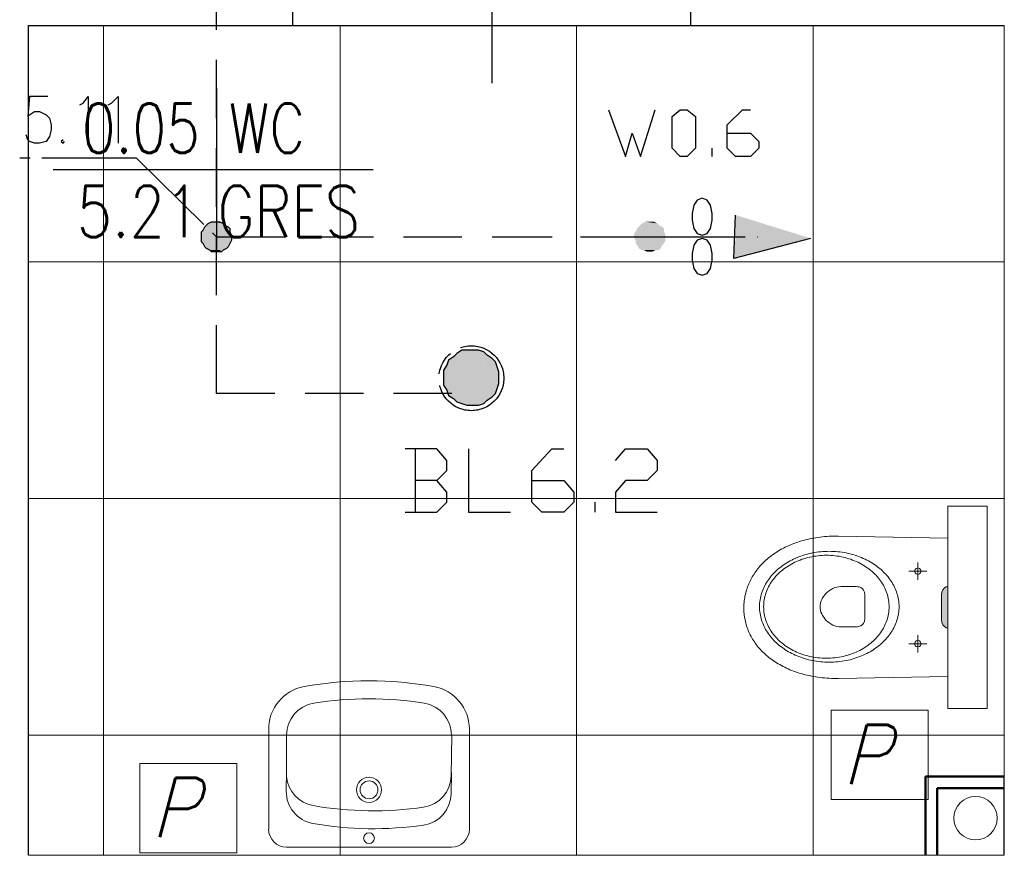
# Model space of a CAD drawing. Header units: millimetres. Extents: x 282377 to 1404227, y -783705 to 1038705.
# Tile 209 of 243: x 386705 to 386955, y 7634 to 7846. Entities that reach past the tile are written whole.
import ezdxf
from ezdxf.enums import TextEntityAlignment as Align

# ---------------------------------------------------------------- set-up
doc = ezdxf.new("R2010")
doc.units = ezdxf.units.MM
doc.linetypes.add('ACAD_ISO08W100', pattern=[36, 24, -3, 6, -3])
doc.layers.add('!!ELEKTRYKA', color=7, linetype='Continuous')
doc.styles.add('POCHYL', font='ROMANS.shx', dxfattribs={"width": 0.9, "oblique": 15, "height": 2.4})
doc.styles.add('ROMANS', font='romans', dxfattribs={"width": 0.7})

# ---------------------------------------------------------------- blocks, each defined once
blk = doc.blocks.new('dr1h901')
at = {"color": 7}
blk.add_line((-0.5, 0), (-0.5, 1), dxfattribs=at)
blk.add_line((0, 0.3622), (0, -0.2655))
blk.add_arc((-0.5, 0), 1, 0, 90, dxfattribs=at)
blk = doc.blocks.new('bikmet')
blk.add_line((0, 1.65), (0, -1.65))
at = {"style": 'ROMANS', "width": 0.8}
blk.add_attdef('NRPOM', text='', height=1, dxfattribs=at).set_placement((-0.333, 0.333), align=Align.RIGHT)
blk.add_attdef('NWAPOM', (0.25, 0.333), '', height=1, dxfattribs=at)
blk.add_attdef('RAREA', text='', height=1.042, dxfattribs=at).set_placement((-0.333, -0.333), align=Align.TOP_RIGHT)
blk.add_attdef('PODLOGA', text='', height=1.042, dxfattribs=at).set_placement((0.25, -0.333), align=Align.TOP_LEFT)

msp = doc.modelspace()

# ---------------------------------------------------------------- hatches: boundary and pattern name
at = {"layer": '!!ELEKTRYKA', "lineweight": 18}
h = msp.add_hatch(color=252, dxfattribs=at)
h.dxf.hatch_style = 1
h.paths.add_polyline_path([(386938.73, 7693.47), (386938.84, 7692.7), (386939.12, 7692.08), (386939.52, 7691.62), (386939.95, 7691.33), (386940.37, 7691.23), (386940.37, 7701.82), (386939.95, 7701.72), (386939.52, 7701.44), (386939.12, 7700.98), (386938.84, 7700.36), (386938.73, 7699.58)])

# ---------------------------------------------------------------- linework, layer by layer
at = {"layer": '!!ELEKTRYKA', "color": 252}
for p, q in [((386774.2, 7844.12), (386774.2, 7862.62)), ((386875.2, 7844.12), (386875.2, 7862.62)), ((386707.2, 7844.12), (386774.2, 7844.12)), ((386707.2, 7633.62), (386707.2, 7844.12)), ((386774.2, 7844.12), (386875.2, 7844.12)), ((386875.2, 7844.12), (386954.7, 7844.12)), ((386954.7, 7633.62), (386954.7, 7653.62))]:
    msp.add_line(p, q, dxfattribs=at)
at = {"layer": '!!ELEKTRYKA', "color": 252, "lineweight": 15, "ltscale": 15}
for p, q in [((386726.2, 7633.62), (386726.2, 7844.12)), ((386786.2, 7633.62), (386786.2, 7844.12)), ((386846.2, 7633.62), (386846.2, 7844.12)), ((386906.2, 7633.62), (386906.2, 7844.12)), ((386707.2, 7784.12), (386954.7, 7784.12)), ((386707.2, 7724.12), (386954.7, 7724.12)), ((386707.2, 7664.12), (386954.7, 7664.12))]:
    msp.add_line(p, q, dxfattribs=at)
at = {"layer": '!!ELEKTRYKA', "color": 252, "lineweight": 20}
for p in [(386954.7, 7844.12), (386707.2, 7633.62)]:
    msp.add_line(p, (386954.7, 7633.62), dxfattribs=at)
at = {"layer": '!!ELEKTRYKA', "color": 7}
msp.add_line((386713.44, 7807.6), (386794.58, 7807.6), dxfattribs=at)
at = {"layer": '!!ELEKTRYKA', "color": 252, "lineweight": 18}
for p, q in [((386940.37, 7722.19), (386940.37, 7670.87)), ((386940.37, 7722.19), (386950.37, 7722.19)), ((386950.37, 7722.19), (386950.37, 7670.87)), ((386940.37, 7670.87), (386950.37, 7670.87)), ((386768.1, 7665.66), (386768.1, 7640.23)), ((386819, 7665.66), (386819, 7640.23)), ((386772.64, 7664.12), (386772.64, 7654.78)), ((386814.4, 7653.78), (386814.56, 7664.12)), ((386814.46, 7660.12), (386814.46, 7657.49)), ((386814.45, 7657.51), (386814.46, 7657.51)), ((386814.45, 7657.49), (386814.46, 7657.49)), ((386814.46, 7659.31), (386814.48, 7659.31)), ((386814.46, 7658.23), (386814.51, 7658.23)), ((386772.57, 7649.89), (386772.65, 7655.23)), ((386772.61, 7652.96), (386772.7, 7652.96)), ((386814.34, 7652.96), (386814.43, 7652.96)), ((386814.37, 7649.25), (386814.46, 7654.59)), ((386814.41, 7654.78), (386814.46, 7654.78)), ((386772.64, 7635.69), (386814.46, 7635.69))]:
    msp.add_line(p, q, dxfattribs=at)
at = {"layer": '!!ELEKTRYKA', "color": 252, "lineweight": 13}
for p, q in [((386900.88, 7712.53), (386900.43, 7712.34)), ((386901.35, 7712.71), (386900.88, 7712.53)), ((386901.82, 7712.88), (386901.35, 7712.71)), ((386902.29, 7713.04), (386901.82, 7712.88)), ((386902.78, 7713.2), (386902.29, 7713.04)), ((386903.27, 7713.35), (386902.78, 7713.2)), ((386903.77, 7713.49), (386903.27, 7713.35)), ((386904.27, 7713.62), (386903.77, 7713.49)), ((386904.78, 7713.75), (386904.27, 7713.62)), ((386905.3, 7713.87), (386904.78, 7713.75)), ((386905.83, 7713.98), (386905.3, 7713.87)), ((386906.36, 7714.08), (386905.83, 7713.98)), ((386906.9, 7714.17), (386906.36, 7714.08)), ((386907.45, 7714.25), (386906.9, 7714.17)), ((386908, 7714.33), (386907.45, 7714.25)), ((386908.56, 7714.39), (386908, 7714.33)), ((386909.13, 7714.45), (386908.56, 7714.39)), ((386909.7, 7714.5), (386909.13, 7714.45)), ((386910.28, 7714.54), (386909.7, 7714.5)), ((386910.87, 7714.56), (386910.28, 7714.54)), ((386911.46, 7714.59), (386910.87, 7714.56)), ((386912.06, 7714.6), (386911.46, 7714.59)), ((386912.66, 7714.6), (386912.06, 7714.6)), ((386940.37, 7714.05), (386912.66, 7714.6)), ((386896.31, 7710.1), (386895.94, 7709.84)), ((386896.69, 7710.36), (386896.31, 7710.1)), ((386897.07, 7710.6), (386896.69, 7710.36)), ((386897.46, 7710.84), (386897.07, 7710.6)), ((386897.86, 7711.08), (386897.46, 7710.84)), ((386898.27, 7711.31), (386897.86, 7711.08)), ((386898.69, 7711.53), (386898.27, 7711.31)), ((386899.11, 7711.74), (386898.69, 7711.53)), ((386899.54, 7711.95), (386899.11, 7711.74)), ((386899.98, 7712.15), (386899.54, 7711.95)), ((386900.43, 7712.34), (386899.98, 7712.15)), ((386904.03, 7709.81), (386904.52, 7709.95)), ((386904.52, 7709.95), (386905.02, 7710.08)), ((386905.02, 7710.08), (386905.53, 7710.2)), ((386905.53, 7710.2), (386906.04, 7710.31)), ((386906.04, 7710.31), (386906.55, 7710.4)), ((386906.55, 7710.4), (386907.07, 7710.48)), ((386907.07, 7710.48), (386907.6, 7710.56)), ((386907.6, 7710.56), (386908.13, 7710.61)), ((386908.13, 7710.61), (386908.67, 7710.66)), ((386908.67, 7710.66), (386909.21, 7710.69)), ((386909.21, 7710.69), (386909.76, 7710.71)), ((386909.76, 7710.71), (386910.31, 7710.72)), ((386910.31, 7710.72), (386910.31, 7710.73)), ((386910.31, 7710.72), (386910.86, 7710.71)), ((386910.86, 7710.71), (386911.4, 7710.69)), ((386911.4, 7710.69), (386911.94, 7710.66)), ((386911.94, 7710.66), (386912.48, 7710.61)), ((386912.48, 7710.61), (386913.01, 7710.56)), ((386913.01, 7710.56), (386913.54, 7710.48)), ((386913.54, 7710.48), (386914.06, 7710.4)), ((386914.06, 7710.4), (386914.57, 7710.31)), ((386914.57, 7710.31), (386915.08, 7710.2)), ((386915.08, 7710.2), (386915.59, 7710.08)), ((386915.59, 7710.08), (386916.09, 7709.95)), ((386916.09, 7709.95), (386916.58, 7709.81)), ((386893.3, 7707.56), (386893.01, 7707.25)), ((386893.6, 7707.86), (386893.3, 7707.56)), ((386893.91, 7708.16), (386893.6, 7707.86)), ((386894.23, 7708.46), (386893.91, 7708.16)), ((386894.55, 7708.75), (386894.23, 7708.46)), ((386894.89, 7709.03), (386894.55, 7708.75)), ((386895.23, 7709.31), (386894.89, 7709.03)), ((386895.58, 7709.58), (386895.23, 7709.31)), ((386895.94, 7709.84), (386895.58, 7709.58)), ((386898.74, 7707.29), (386899.14, 7707.55)), ((386899.14, 7707.55), (386899.54, 7707.8)), ((386899.54, 7707.8), (386899.95, 7708.05)), ((386899.95, 7708.05), (386900.37, 7708.28)), ((386900.26, 7707.24), (386900.68, 7707.48)), ((386900.37, 7708.28), (386900.8, 7708.51)), ((386900.68, 7707.48), (386901.11, 7707.71)), ((386900.8, 7708.51), (386901.24, 7708.73)), ((386901.11, 7707.71), (386901.55, 7707.93)), ((386901.24, 7708.73), (386901.69, 7708.93)), ((386901.55, 7707.93), (386901.99, 7708.14)), ((386901.69, 7708.93), (386902.14, 7709.13)), ((386901.99, 7708.14), (386902.45, 7708.33)), ((386902.14, 7709.13), (386902.6, 7709.31)), ((386902.45, 7708.33), (386902.91, 7708.51)), ((386902.6, 7709.31), (386903.07, 7709.49)), ((386902.91, 7708.51), (386903.38, 7708.69)), ((386903.07, 7709.49), (386903.55, 7709.65)), ((386903.38, 7708.69), (386903.86, 7708.85)), ((386903.55, 7709.65), (386904.03, 7709.81)), ((386903.86, 7708.85), (386904.35, 7708.99)), ((386904.35, 7708.99), (386904.84, 7709.13)), ((386904.84, 7709.13), (386905.35, 7709.25)), ((386905.35, 7709.25), (386905.85, 7709.36)), ((386905.85, 7709.36), (386906.37, 7709.45)), ((386906.37, 7709.45), (386906.89, 7709.53)), ((386906.89, 7709.53), (386907.41, 7709.6)), ((386907.41, 7709.6), (386907.94, 7709.65)), ((386907.94, 7709.65), (386908.48, 7709.69)), ((386908.48, 7709.69), (386909.02, 7709.71)), ((386909.02, 7709.71), (386909.57, 7709.72)), ((386909.57, 7709.72), (386909.57, 7709.72)), ((386909.57, 7709.72), (386910.11, 7709.71)), ((386910.11, 7709.71), (386910.65, 7709.69)), ((386910.65, 7709.69), (386911.19, 7709.65)), ((386911.19, 7709.65), (386911.72, 7709.6)), ((386911.72, 7709.6), (386912.25, 7709.53)), ((386912.25, 7709.53), (386912.77, 7709.45)), ((386912.77, 7709.45), (386913.28, 7709.36)), ((386913.28, 7709.36), (386913.79, 7709.25)), ((386913.79, 7709.25), (386914.29, 7709.13)), ((386914.29, 7709.13), (386914.79, 7708.99)), ((386914.79, 7708.99), (386915.27, 7708.85)), ((386915.27, 7708.85), (386915.75, 7708.69)), ((386915.75, 7708.69), (386916.22, 7708.51)), ((386916.22, 7708.51), (386916.69, 7708.33)), ((386916.58, 7709.81), (386917.06, 7709.65)), ((386916.69, 7708.33), (386917.14, 7708.14)), ((386917.06, 7709.65), (386917.54, 7709.49)), ((386917.14, 7708.14), (386917.59, 7707.93)), ((386917.54, 7709.49), (386918.01, 7709.31)), ((386917.59, 7707.93), (386918.03, 7707.71)), ((386918.01, 7709.31), (386918.47, 7709.13)), ((386918.03, 7707.71), (386918.46, 7707.48)), ((386918.46, 7707.48), (386918.87, 7707.24)), ((386918.47, 7709.13), (386918.93, 7708.93)), ((386918.93, 7708.93), (386919.37, 7708.73)), ((386919.37, 7708.73), (386919.81, 7708.51)), ((386919.81, 7708.51), (386920.24, 7708.28)), ((386920.24, 7708.28), (386920.66, 7708.05)), ((386920.66, 7708.05), (386921.07, 7707.8)), ((386921.07, 7707.8), (386921.48, 7707.55)), ((386921.48, 7707.55), (386921.87, 7707.29)), ((386932.75, 7703.5), (386932.75, 7707.87)), ((386891.21, 7704.95), (386890.99, 7704.6)), ((386891.44, 7705.29), (386891.21, 7704.95)), ((386891.68, 7705.63), (386891.44, 7705.29)), ((386891.93, 7705.96), (386891.68, 7705.63)), ((386892.18, 7706.29), (386891.93, 7705.96)), ((386892.45, 7706.62), (386892.18, 7706.29)), ((386892.72, 7706.94), (386892.45, 7706.62)), ((386893.01, 7707.25), (386892.72, 7706.94)), ((386895.97, 7704.89), (386896.28, 7705.21)), ((386896.28, 7705.21), (386896.6, 7705.53)), ((386896.6, 7705.53), (386896.93, 7705.85)), ((386896.93, 7705.85), (386897.27, 7706.15)), ((386896.98, 7704.63), (386897.29, 7704.96)), ((386897.27, 7706.15), (386897.62, 7706.45)), ((386897.29, 7704.96), (386897.62, 7705.27)), ((386897.62, 7706.45), (386897.99, 7706.74)), ((386897.62, 7705.27), (386897.97, 7705.58)), ((386897.97, 7705.58), (386898.32, 7705.88)), ((386897.99, 7706.74), (386898.36, 7707.02)), ((386898.32, 7705.88), (386898.69, 7706.17)), ((386898.36, 7707.02), (386898.74, 7707.29)), ((386898.69, 7706.17), (386899.07, 7706.46)), ((386899.07, 7706.46), (386899.45, 7706.73)), ((386899.45, 7706.73), (386899.85, 7706.99)), ((386899.85, 7706.99), (386900.26, 7707.24)), ((386918.87, 7707.24), (386919.28, 7706.99)), ((386919.28, 7706.99), (386919.68, 7706.73)), ((386919.68, 7706.73), (386920.07, 7706.46)), ((386920.07, 7706.46), (386920.45, 7706.17)), ((386920.45, 7706.17), (386920.81, 7705.88)), ((386920.81, 7705.88), (386921.17, 7705.58)), ((386921.17, 7705.58), (386921.51, 7705.27)), ((386921.51, 7705.27), (386921.84, 7704.96)), ((386921.84, 7704.96), (386922.16, 7704.63)), ((386921.87, 7707.29), (386922.25, 7707.02)), ((386922.25, 7707.02), (386922.62, 7706.74)), ((386922.62, 7706.74), (386922.99, 7706.45)), ((386922.99, 7706.45), (386923.34, 7706.15)), ((386923.34, 7706.15), (386923.68, 7705.85)), ((386923.68, 7705.85), (386924.01, 7705.53)), ((386924.01, 7705.53), (386924.33, 7705.21)), ((386924.33, 7705.21), (386924.64, 7704.89)), ((386930.5, 7705.69), (386935.01, 7705.69)), ((386932.05, 7706.1), (386931.93, 7705.69)), ((386931.93, 7705.69), (386932.05, 7705.27)), ((386932.34, 7706.39), (386932.05, 7706.1)), ((386932.05, 7705.27), (386932.34, 7704.98)), ((386932.75, 7706.5), (386932.34, 7706.39)), ((386932.34, 7704.98), (386932.75, 7704.87)), ((386933.17, 7706.39), (386932.75, 7706.5)), ((386932.75, 7704.87), (386933.17, 7704.98)), ((386933.46, 7706.1), (386933.17, 7706.39)), ((386933.17, 7704.98), (386933.46, 7705.27)), ((386933.57, 7705.69), (386933.46, 7706.1)), ((386933.46, 7705.27), (386933.57, 7705.69)), ((386889.87, 7702.44), (386889.72, 7702.06)), ((386890.04, 7702.81), (386889.87, 7702.44)), ((386890.21, 7703.17), (386890.04, 7702.81)), ((386890.39, 7703.54), (386890.21, 7703.17)), ((386890.58, 7703.9), (386890.39, 7703.54)), ((386890.78, 7704.25), (386890.58, 7703.9)), ((386890.99, 7704.6), (386890.78, 7704.25)), ((386894.16, 7702.41), (386894.38, 7702.78)), ((386894.38, 7702.78), (386894.61, 7703.15)), ((386894.61, 7703.15), (386894.86, 7703.51)), ((386894.86, 7703.51), (386895.12, 7703.86)), ((386895.12, 7703.86), (386895.39, 7704.21)), ((386895.12, 7702.12), (386895.34, 7702.5)), ((386895.34, 7702.5), (386895.58, 7702.87)), ((386895.39, 7704.21), (386895.68, 7704.55)), ((386895.58, 7702.87), (386895.83, 7703.24)), ((386895.68, 7704.55), (386895.97, 7704.89)), ((386895.83, 7703.24), (386896.1, 7703.6)), ((386896.1, 7703.6), (386896.38, 7703.95)), ((386896.38, 7703.95), (386896.67, 7704.29)), ((386896.67, 7704.29), (386896.98, 7704.63)), ((386922.16, 7704.63), (386922.47, 7704.29)), ((386922.47, 7704.29), (386922.76, 7703.95)), ((386922.76, 7703.95), (386923.04, 7703.6)), ((386923.04, 7703.6), (386923.31, 7703.24)), ((386923.31, 7703.24), (386923.56, 7702.87)), ((386923.56, 7702.87), (386923.8, 7702.5)), ((386923.8, 7702.5), (386924.02, 7702.12)), ((386924.64, 7704.89), (386924.94, 7704.55)), ((386924.94, 7704.55), (386925.22, 7704.21)), ((386925.22, 7704.21), (386925.49, 7703.86)), ((386925.49, 7703.86), (386925.75, 7703.51)), ((386925.75, 7703.51), (386926, 7703.15)), ((386926, 7703.15), (386926.23, 7702.78)), ((386926.23, 7702.78), (386926.45, 7702.41)), ((386889.1, 7700.15), (386889.01, 7699.75)), ((386889.2, 7700.54), (386889.1, 7700.15)), ((386889.32, 7700.92), (386889.2, 7700.54)), ((386889.44, 7701.31), (386889.32, 7700.92)), ((386889.58, 7701.69), (386889.44, 7701.31)), ((386889.72, 7702.06), (386889.58, 7701.69)), ((386893.01, 7699.64), (386893.13, 7700.05)), ((386893.13, 7700.05), (386893.27, 7700.46)), ((386893.27, 7700.46), (386893.42, 7700.86)), ((386893.42, 7700.86), (386893.58, 7701.25)), ((386893.58, 7701.25), (386893.76, 7701.64)), ((386893.76, 7701.64), (386893.95, 7702.03)), ((386893.95, 7702.03), (386894.16, 7702.41)), ((386894.09, 7699.7), (386894.22, 7700.12)), ((386894.22, 7700.12), (386894.37, 7700.53)), ((386894.37, 7700.53), (386894.53, 7700.94)), ((386894.53, 7700.94), (386894.71, 7701.34)), ((386894.71, 7701.34), (386894.91, 7701.73)), ((386894.91, 7701.73), (386895.12, 7702.12)), ((386909.2, 7699.72), (386909.54, 7700.1)), ((386909.54, 7700.1), (386909.92, 7700.45)), ((386909.92, 7700.45), (386910.33, 7700.78)), ((386910.33, 7700.78), (386910.77, 7701.06)), ((386910.77, 7701.06), (386911.23, 7701.3)), ((386911.23, 7701.3), (386911.71, 7701.5)), ((386911.71, 7701.5), (386912.21, 7701.64)), ((386912.21, 7701.64), (386912.73, 7701.73)), ((386912.73, 7701.73), (386913.26, 7701.76)), ((386913.26, 7701.76), (386917.1, 7701.76)), ((386917.1, 7701.76), (386917.45, 7701.75)), ((386917.45, 7701.75), (386917.85, 7701.68)), ((386917.85, 7701.68), (386918.27, 7701.53)), ((386918.27, 7701.53), (386918.66, 7701.27)), ((386918.66, 7701.27), (386918.99, 7700.89)), ((386918.99, 7700.89), (386919.21, 7700.36)), ((386919.21, 7700.36), (386919.3, 7699.65)), ((386924.02, 7702.12), (386924.23, 7701.73)), ((386924.23, 7701.73), (386924.42, 7701.34)), ((386924.42, 7701.34), (386924.6, 7700.94)), ((386924.6, 7700.94), (386924.77, 7700.53)), ((386924.77, 7700.53), (386924.91, 7700.12)), ((386924.91, 7700.12), (386925.04, 7699.7)), ((386926.45, 7702.41), (386926.66, 7702.03)), ((386926.66, 7702.03), (386926.85, 7701.64)), ((386926.85, 7701.64), (386927.03, 7701.25)), ((386927.03, 7701.25), (386927.19, 7700.86)), ((386927.19, 7700.86), (386927.34, 7700.46)), ((386927.34, 7700.46), (386927.48, 7700.05)), ((386927.48, 7700.05), (386927.6, 7699.64)), ((386938.73, 7699.58), (386938.84, 7700.36)), ((386938.84, 7700.36), (386939.12, 7700.98)), ((386939.12, 7700.98), (386939.52, 7701.44)), ((386939.52, 7701.44), (386939.95, 7701.72)), ((386939.95, 7701.72), (386940.37, 7701.82)), ((386888.69, 7697.75), (386888.66, 7697.34)), ((386888.73, 7698.16), (386888.69, 7697.75)), ((386888.79, 7698.56), (386888.73, 7698.16)), ((386888.85, 7698.96), (386888.79, 7698.56)), ((386888.92, 7699.36), (386888.85, 7698.96)), ((386889.01, 7699.75), (386888.92, 7699.36)), ((386892.62, 7697.09), (386892.64, 7697.53)), ((386892.64, 7697.53), (386892.69, 7697.96)), ((386892.69, 7697.96), (386892.74, 7698.38)), ((386892.74, 7698.38), (386892.82, 7698.81)), ((386892.82, 7698.81), (386892.91, 7699.23)), ((386892.91, 7699.23), (386893.01, 7699.64)), ((386893.66, 7697.1), (386893.69, 7697.55)), ((386893.69, 7697.55), (386893.73, 7697.99)), ((386893.73, 7697.99), (386893.8, 7698.42)), ((386893.8, 7698.42), (386893.88, 7698.86)), ((386893.88, 7698.86), (386893.98, 7699.28)), ((386893.98, 7699.28), (386894.09, 7699.7)), ((386907.98, 7697.1), (386908.07, 7697.56)), ((386908.07, 7697.56), (386908.2, 7698.01)), ((386908.2, 7698.01), (386908.39, 7698.46)), ((386908.39, 7698.46), (386908.61, 7698.89)), ((386908.61, 7698.89), (386908.88, 7699.32)), ((386908.88, 7699.32), (386909.2, 7699.72)), ((386919.3, 7699.65), (386919.3, 7699.66)), ((386919.3, 7699.65), (386919.3, 7696.42)), ((386925.04, 7699.7), (386925.16, 7699.28)), ((386925.16, 7699.28), (386925.26, 7698.86)), ((386925.26, 7698.86), (386925.34, 7698.42)), ((386925.34, 7698.42), (386925.4, 7697.99)), ((386925.4, 7697.99), (386925.45, 7697.55)), ((386925.45, 7697.55), (386925.47, 7697.1)), ((386927.6, 7699.64), (386927.7, 7699.23)), ((386927.7, 7699.23), (386927.79, 7698.81)), ((386927.79, 7698.81), (386927.87, 7698.38)), ((386927.87, 7698.38), (386927.92, 7697.96)), ((386927.92, 7697.96), (386927.97, 7697.53)), ((386927.97, 7697.53), (386927.99, 7697.09)), ((386938.73, 7699.58), (386938.73, 7693.47)), ((386888.64, 7696.93), (386888.63, 7696.52)), ((386888.63, 7696.52), (386888.63, 7696.11)), ((386888.63, 7696.11), (386888.64, 7695.7)), ((386888.66, 7697.34), (386888.64, 7696.93)), ((386888.64, 7695.7), (386888.66, 7695.29)), ((386888.66, 7695.29), (386888.69, 7694.89)), ((386892.61, 7696.66), (386892.62, 7697.09)), ((386892.62, 7696.22), (386892.61, 7696.66)), ((386892.61, 7696.66), (386892.61, 7696.66)), ((386892.64, 7695.79), (386892.62, 7696.22)), ((386892.69, 7695.36), (386892.64, 7695.79)), ((386892.74, 7694.93), (386892.69, 7695.36)), ((386893.65, 7696.66), (386893.66, 7697.1)), ((386893.66, 7696.21), (386893.65, 7696.66)), ((386893.65, 7696.66), (386893.65, 7696.66)), ((386893.69, 7695.76), (386893.66, 7696.21)), ((386893.73, 7695.32), (386893.69, 7695.76)), ((386893.8, 7694.89), (386893.73, 7695.32)), ((386907.96, 7696.65), (386907.98, 7697.1)), ((386907.98, 7696.2), (386907.96, 7696.65)), ((386908.07, 7695.75), (386907.98, 7696.2)), ((386908.2, 7695.3), (386908.07, 7695.75)), ((386908.38, 7694.85), (386908.2, 7695.3)), ((386919.3, 7696.42), (386919.3, 7693.67)), ((386925.4, 7695.32), (386925.34, 7694.89)), ((386925.45, 7695.76), (386925.4, 7695.32)), ((386925.47, 7696.21), (386925.45, 7695.76)), ((386925.47, 7697.1), (386925.48, 7696.66)), ((386925.48, 7696.66), (386925.47, 7696.21)), ((386925.48, 7696.66), (386925.48, 7696.66)), ((386927.92, 7695.36), (386927.87, 7694.93)), ((386927.97, 7695.79), (386927.92, 7695.36)), ((386927.99, 7696.22), (386927.97, 7695.79)), ((386927.99, 7697.09), (386928, 7696.66)), ((386928, 7696.66), (386927.99, 7696.22)), ((386888.69, 7694.89), (386888.74, 7694.49)), ((386888.74, 7694.49), (386888.79, 7694.08)), ((386888.79, 7694.08), (386888.86, 7693.69)), ((386888.86, 7693.69), (386888.93, 7693.29)), ((386888.93, 7693.29), (386889.02, 7692.9)), ((386889.02, 7692.9), (386889.11, 7692.51)), ((386889.11, 7692.51), (386889.22, 7692.12)), ((386892.82, 7694.51), (386892.74, 7694.93)), ((386892.91, 7694.09), (386892.82, 7694.51)), ((386893.01, 7693.67), (386892.91, 7694.09)), ((386893.13, 7693.26), (386893.01, 7693.67)), ((386893.27, 7692.86), (386893.13, 7693.26)), ((386893.42, 7692.46), (386893.27, 7692.86)), ((386893.58, 7692.06), (386893.42, 7692.46)), ((386893.88, 7694.46), (386893.8, 7694.89)), ((386893.98, 7694.03), (386893.88, 7694.46)), ((386894.09, 7693.61), (386893.98, 7694.03)), ((386894.22, 7693.19), (386894.09, 7693.61)), ((386894.37, 7692.78), (386894.22, 7693.19)), ((386894.53, 7692.37), (386894.37, 7692.78)), ((386908.61, 7694.42), (386908.38, 7694.85)), ((386908.88, 7693.99), (386908.61, 7694.42)), ((386909.19, 7693.59), (386908.88, 7693.99)), ((386909.53, 7693.21), (386909.19, 7693.59)), ((386909.91, 7692.86), (386909.53, 7693.21)), ((386910.32, 7692.54), (386909.91, 7692.86)), ((386910.76, 7692.25), (386910.32, 7692.54)), ((386919.21, 7692.96), (386918.99, 7692.43)), ((386919.3, 7693.67), (386919.21, 7692.96)), ((386924.77, 7692.78), (386924.6, 7692.37)), ((386924.91, 7693.19), (386924.77, 7692.78)), ((386925.04, 7693.61), (386924.91, 7693.19)), ((386925.16, 7694.03), (386925.04, 7693.61)), ((386925.26, 7694.46), (386925.16, 7694.03)), ((386925.34, 7694.89), (386925.26, 7694.46)), ((386927.19, 7692.46), (386927.03, 7692.06)), ((386927.34, 7692.86), (386927.19, 7692.46)), ((386927.48, 7693.26), (386927.34, 7692.86)), ((386927.6, 7693.67), (386927.48, 7693.26)), ((386927.7, 7694.09), (386927.6, 7693.67)), ((386927.79, 7694.51), (386927.7, 7694.09)), ((386927.87, 7694.93), (386927.79, 7694.51)), ((386938.73, 7693.47), (386938.84, 7692.7)), ((386938.84, 7692.7), (386939.12, 7692.08)), ((386889.22, 7692.12), (386889.34, 7691.74)), ((386889.34, 7691.74), (386889.47, 7691.36)), ((386889.47, 7691.36), (386889.61, 7690.98)), ((386889.61, 7690.98), (386889.76, 7690.61)), ((386889.76, 7690.61), (386889.91, 7690.24)), ((386889.91, 7690.24), (386890.08, 7689.87)), ((386893.76, 7691.67), (386893.58, 7692.06)), ((386893.95, 7691.29), (386893.76, 7691.67)), ((386894.16, 7690.91), (386893.95, 7691.29)), ((386894.38, 7690.53), (386894.16, 7690.91)), ((386894.61, 7690.17), (386894.38, 7690.53)), ((386894.71, 7691.98), (386894.53, 7692.37)), ((386894.86, 7689.81), (386894.61, 7690.17)), ((386894.91, 7691.58), (386894.71, 7691.98)), ((386895.12, 7691.19), (386894.91, 7691.58)), ((386895.34, 7690.81), (386895.12, 7691.19)), ((386895.58, 7690.44), (386895.34, 7690.81)), ((386895.83, 7690.07), (386895.58, 7690.44)), ((386896.1, 7689.72), (386895.83, 7690.07)), ((386911.21, 7692.01), (386910.76, 7692.25)), ((386911.69, 7691.82), (386911.21, 7692.01)), ((386912.19, 7691.67), (386911.69, 7691.82)), ((386912.7, 7691.58), (386912.19, 7691.67)), ((386913.23, 7691.54), (386912.7, 7691.58)), ((386917.08, 7691.56), (386913.23, 7691.54)), ((386917.44, 7691.57), (386917.08, 7691.56)), ((386917.84, 7691.64), (386917.44, 7691.57)), ((386918.27, 7691.79), (386917.84, 7691.64)), ((386918.66, 7692.05), (386918.27, 7691.79)), ((386918.99, 7692.43), (386918.66, 7692.05)), ((386923.31, 7690.07), (386923.04, 7689.72)), ((386923.56, 7690.44), (386923.31, 7690.07)), ((386923.8, 7690.81), (386923.56, 7690.44)), ((386924.02, 7691.19), (386923.8, 7690.81)), ((386924.23, 7691.58), (386924.02, 7691.19)), ((386924.42, 7691.98), (386924.23, 7691.58)), ((386924.6, 7692.37), (386924.42, 7691.98)), ((386926, 7690.17), (386925.75, 7689.81)), ((386926.23, 7690.53), (386926, 7690.17)), ((386926.45, 7690.91), (386926.23, 7690.53)), ((386926.66, 7691.29), (386926.45, 7690.91)), ((386926.85, 7691.67), (386926.66, 7691.29)), ((386927.03, 7692.06), (386926.85, 7691.67)), ((386939.12, 7692.08), (386939.52, 7691.62)), ((386939.52, 7691.62), (386939.95, 7691.33)), ((386939.95, 7691.33), (386940.37, 7691.23)), ((386890.08, 7689.87), (386890.26, 7689.51)), ((386890.26, 7689.51), (386890.45, 7689.15)), ((386890.45, 7689.15), (386890.65, 7688.8)), ((386890.65, 7688.8), (386890.86, 7688.44)), ((386890.86, 7688.44), (386891.07, 7688.1)), ((386891.07, 7688.1), (386891.3, 7687.76)), ((386891.3, 7687.76), (386891.54, 7687.42)), ((386895.12, 7689.45), (386894.86, 7689.81)), ((386895.39, 7689.1), (386895.12, 7689.45)), ((386895.68, 7688.76), (386895.39, 7689.1)), ((386895.97, 7688.43), (386895.68, 7688.76)), ((386896.28, 7688.1), (386895.97, 7688.43)), ((386896.38, 7689.36), (386896.1, 7689.72)), ((386896.6, 7687.78), (386896.28, 7688.1)), ((386896.67, 7689.02), (386896.38, 7689.36)), ((386896.93, 7687.47), (386896.6, 7687.78)), ((386896.98, 7688.68), (386896.67, 7689.02)), ((386897.27, 7687.16), (386896.93, 7687.47)), ((386897.29, 7688.36), (386896.98, 7688.68)), ((386897.62, 7688.04), (386897.29, 7688.36)), ((386897.97, 7687.73), (386897.62, 7688.04)), ((386898.32, 7687.43), (386897.97, 7687.73)), ((386921.17, 7687.73), (386920.81, 7687.43)), ((386921.51, 7688.04), (386921.17, 7687.73)), ((386921.84, 7688.36), (386921.51, 7688.04)), ((386922.16, 7688.68), (386921.84, 7688.36)), ((386922.47, 7689.02), (386922.16, 7688.68)), ((386922.76, 7689.36), (386922.47, 7689.02)), ((386923.04, 7689.72), (386922.76, 7689.36)), ((386923.68, 7687.47), (386923.34, 7687.16)), ((386924.01, 7687.78), (386923.68, 7687.47)), ((386924.33, 7688.1), (386924.01, 7687.78)), ((386924.64, 7688.43), (386924.33, 7688.1)), ((386924.94, 7688.76), (386924.64, 7688.43)), ((386925.22, 7689.1), (386924.94, 7688.76)), ((386925.49, 7689.45), (386925.22, 7689.1)), ((386925.75, 7689.81), (386925.49, 7689.45)), ((386932.05, 7687.69), (386931.93, 7687.28)), ((386932.34, 7687.98), (386932.05, 7687.69)), ((386932.75, 7688.09), (386932.34, 7687.98)), ((386932.75, 7685.09), (386932.75, 7689.46)), ((386933.17, 7687.98), (386932.75, 7688.09)), ((386933.46, 7687.69), (386933.17, 7687.98)), ((386933.57, 7687.28), (386933.46, 7687.69)), ((386891.54, 7687.42), (386891.78, 7687.08)), ((386891.78, 7687.08), (386892.04, 7686.75)), ((386892.04, 7686.75), (386892.3, 7686.43)), ((386892.3, 7686.43), (386892.58, 7686.11)), ((386892.58, 7686.11), (386892.86, 7685.8)), ((386892.86, 7685.8), (386893.15, 7685.49)), ((386893.15, 7685.49), (386893.46, 7685.18)), ((386893.46, 7685.18), (386893.77, 7684.88)), ((386897.62, 7686.87), (386897.27, 7687.16)), ((386897.99, 7686.58), (386897.62, 7686.87)), ((386898.36, 7686.3), (386897.99, 7686.58)), ((386898.69, 7687.14), (386898.32, 7687.43)), ((386898.74, 7686.03), (386898.36, 7686.3)), ((386899.07, 7686.86), (386898.69, 7687.14)), ((386899.14, 7685.76), (386898.74, 7686.03)), ((386899.45, 7686.59), (386899.07, 7686.86)), ((386899.54, 7685.51), (386899.14, 7685.76)), ((386899.85, 7686.32), (386899.45, 7686.59)), ((386899.95, 7685.26), (386899.54, 7685.51)), ((386900.26, 7686.07), (386899.85, 7686.32)), ((386900.37, 7685.03), (386899.95, 7685.26)), ((386900.68, 7685.83), (386900.26, 7686.07)), ((386900.8, 7684.8), (386900.37, 7685.03)), ((386901.11, 7685.6), (386900.68, 7685.83)), ((386901.55, 7685.38), (386901.11, 7685.6)), ((386901.99, 7685.18), (386901.55, 7685.38)), ((386902.45, 7684.98), (386901.99, 7685.18)), ((386902.91, 7684.8), (386902.45, 7684.98)), ((386916.69, 7684.98), (386916.22, 7684.8)), ((386917.14, 7685.18), (386916.69, 7684.98)), ((386917.59, 7685.38), (386917.14, 7685.18)), ((386918.03, 7685.6), (386917.59, 7685.38)), ((386918.46, 7685.83), (386918.03, 7685.6)), ((386918.87, 7686.07), (386918.46, 7685.83)), ((386919.28, 7686.32), (386918.87, 7686.07)), ((386919.68, 7686.59), (386919.28, 7686.32)), ((386920.07, 7686.86), (386919.68, 7686.59)), ((386920.24, 7685.03), (386919.81, 7684.8)), ((386920.45, 7687.14), (386920.07, 7686.86)), ((386920.66, 7685.26), (386920.24, 7685.03)), ((386920.81, 7687.43), (386920.45, 7687.14)), ((386921.07, 7685.51), (386920.66, 7685.26)), ((386921.48, 7685.76), (386921.07, 7685.51)), ((386921.87, 7686.03), (386921.48, 7685.76)), ((386922.25, 7686.3), (386921.87, 7686.03)), ((386922.62, 7686.58), (386922.25, 7686.3)), ((386922.99, 7686.87), (386922.62, 7686.58)), ((386923.34, 7687.16), (386922.99, 7686.87)), ((386930.5, 7687.28), (386935.01, 7687.28)), ((386931.93, 7687.28), (386932.05, 7686.86)), ((386932.05, 7686.86), (386932.34, 7686.57)), ((386932.34, 7686.57), (386932.75, 7686.46)), ((386932.75, 7686.46), (386933.17, 7686.57)), ((386933.17, 7686.57), (386933.46, 7686.86)), ((386933.46, 7686.86), (386933.57, 7687.28)), ((386893.77, 7684.88), (386894.08, 7684.59)), ((386894.08, 7684.59), (386894.41, 7684.3)), ((386894.41, 7684.3), (386894.75, 7684.02)), ((386894.75, 7684.02), (386895.09, 7683.74)), ((386895.09, 7683.74), (386895.45, 7683.47)), ((386895.45, 7683.47), (386895.81, 7683.21)), ((386895.81, 7683.21), (386896.18, 7682.95)), ((386896.18, 7682.95), (386896.56, 7682.69)), ((386896.56, 7682.69), (386896.95, 7682.45)), ((386901.24, 7684.59), (386900.8, 7684.8)), ((386901.69, 7684.38), (386901.24, 7684.59)), ((386902.14, 7684.19), (386901.69, 7684.38)), ((386902.6, 7684), (386902.14, 7684.19)), ((386903.07, 7683.83), (386902.6, 7684)), ((386903.38, 7684.63), (386902.91, 7684.8)), ((386903.55, 7683.66), (386903.07, 7683.83)), ((386903.86, 7684.47), (386903.38, 7684.63)), ((386904.03, 7683.51), (386903.55, 7683.66)), ((386904.35, 7684.32), (386903.86, 7684.47)), ((386904.52, 7683.37), (386904.03, 7683.51)), ((386904.84, 7684.19), (386904.35, 7684.32)), ((386905.02, 7683.23), (386904.52, 7683.37)), ((386905.35, 7684.07), (386904.84, 7684.19)), ((386905.53, 7683.12), (386905.02, 7683.23)), ((386905.85, 7683.96), (386905.35, 7684.07)), ((386906.04, 7683.01), (386905.53, 7683.12)), ((386906.37, 7683.86), (386905.85, 7683.96)), ((386906.55, 7682.91), (386906.04, 7683.01)), ((386906.89, 7683.78), (386906.37, 7683.86)), ((386907.07, 7682.83), (386906.55, 7682.91)), ((386907.41, 7683.72), (386906.89, 7683.78)), ((386907.6, 7682.76), (386907.07, 7682.83)), ((386907.94, 7683.67), (386907.41, 7683.72)), ((386908.13, 7682.7), (386907.6, 7682.76)), ((386908.48, 7683.63), (386907.94, 7683.67)), ((386908.67, 7682.65), (386908.13, 7682.7)), ((386909.02, 7683.61), (386908.48, 7683.63)), ((386909.21, 7682.62), (386908.67, 7682.65)), ((386909.57, 7683.6), (386909.02, 7683.61)), ((386909.76, 7682.6), (386909.21, 7682.62)), ((386910.11, 7683.61), (386909.57, 7683.6)), ((386909.57, 7683.6), (386909.57, 7683.6)), ((386910.31, 7682.59), (386909.76, 7682.6)), ((386910.65, 7683.63), (386910.11, 7683.61)), ((386910.86, 7682.6), (386910.31, 7682.59)), ((386911.19, 7683.67), (386910.65, 7683.63)), ((386911.4, 7682.62), (386910.86, 7682.6)), ((386911.72, 7683.72), (386911.19, 7683.67)), ((386911.94, 7682.65), (386911.4, 7682.62)), ((386912.25, 7683.78), (386911.72, 7683.72)), ((386912.48, 7682.7), (386911.94, 7682.65)), ((386912.77, 7683.86), (386912.25, 7683.78)), ((386913.01, 7682.76), (386912.48, 7682.7)), ((386913.28, 7683.96), (386912.77, 7683.86)), ((386913.54, 7682.83), (386913.01, 7682.76)), ((386913.79, 7684.07), (386913.28, 7683.96)), ((386914.06, 7682.91), (386913.54, 7682.83)), ((386914.29, 7684.19), (386913.79, 7684.07)), ((386914.57, 7683.01), (386914.06, 7682.91)), ((386914.79, 7684.32), (386914.29, 7684.19)), ((386915.08, 7683.12), (386914.57, 7683.01)), ((386915.27, 7684.47), (386914.79, 7684.32)), ((386915.59, 7683.23), (386915.08, 7683.12)), ((386915.75, 7684.63), (386915.27, 7684.47)), ((386916.09, 7683.37), (386915.59, 7683.23)), ((386916.22, 7684.8), (386915.75, 7684.63)), ((386916.58, 7683.51), (386916.09, 7683.37)), ((386917.06, 7683.66), (386916.58, 7683.51)), ((386917.54, 7683.83), (386917.06, 7683.66)), ((386918.01, 7684), (386917.54, 7683.83)), ((386918.47, 7684.19), (386918.01, 7684)), ((386918.93, 7684.38), (386918.47, 7684.19)), ((386919.37, 7684.59), (386918.93, 7684.38)), ((386919.81, 7684.8), (386919.37, 7684.59)), ((386896.95, 7682.45), (386897.34, 7682.2)), ((386897.34, 7682.2), (386897.75, 7681.97)), ((386897.75, 7681.97), (386898.16, 7681.74)), ((386898.16, 7681.74), (386898.58, 7681.52)), ((386898.58, 7681.52), (386899, 7681.31)), ((386899, 7681.31), (386899.44, 7681.1)), ((386899.44, 7681.1), (386899.88, 7680.9)), ((386899.88, 7680.9), (386900.33, 7680.7)), ((386900.33, 7680.7), (386900.79, 7680.52)), ((386900.79, 7680.52), (386901.26, 7680.34)), ((386901.26, 7680.34), (386901.73, 7680.17)), ((386901.73, 7680.17), (386902.21, 7680)), ((386902.21, 7680), (386902.7, 7679.85)), ((386902.7, 7679.85), (386903.2, 7679.7)), ((386903.2, 7679.7), (386903.7, 7679.56)), ((386903.7, 7679.56), (386904.21, 7679.42)), ((386904.21, 7679.42), (386904.73, 7679.3)), ((386904.73, 7679.3), (386905.25, 7679.18)), ((386905.25, 7679.18), (386905.78, 7679.07)), ((386905.78, 7679.07), (386906.32, 7678.97)), ((386906.32, 7678.97), (386906.86, 7678.88)), ((386906.86, 7678.88), (386907.41, 7678.8)), ((386907.41, 7678.8), (386907.97, 7678.72)), ((386907.97, 7678.72), (386908.53, 7678.66)), ((386908.53, 7678.66), (386909.1, 7678.6)), ((386909.1, 7678.6), (386909.68, 7678.55)), ((386909.68, 7678.55), (386910.27, 7678.51)), ((386910.27, 7678.51), (386910.85, 7678.48)), ((386910.85, 7678.48), (386911.45, 7678.46)), ((386911.45, 7678.46), (386912.05, 7678.45)), ((386912.05, 7678.45), (386912.66, 7678.45)), ((386912.66, 7678.45), (386940.37, 7679))]:
    msp.add_line(p, q, dxfattribs=at)
at = {"layer": '!!ELEKTRYKA', "color": 252, "lineweight": 50}
for p, q in [((386954.7, 7653.62), (386934.7, 7653.62)), ((386934.7, 7653.62), (386934.7, 7633.62)), ((386954.7, 7650.62), (386937.7, 7650.62)), ((386937.7, 7650.62), (386937.7, 7633.62))]:
    msp.add_line(p, q, dxfattribs=at)
at = {"layer": '!!ELEKTRYKA', "color": 5, "linetype": 'ACAD_ISO08W100', "lineweight": -3}
for points in [[(386754.9, 7843), (386754.9, 7860.35), (386762.54, 7879.4)], [(386754.9, 7820.56), (386754.9, 7835.38)], [(386712.08, 7826.07), (386707.45, 7826.07), (386707.03, 7820.99), (386707.45, 7821.41), (386708.73, 7822.26), (386710.01, 7822.26), (386711.66, 7821.41), (386712.51, 7820.56), (386712.94, 7818.87), (386712.94, 7817.6), (386712.51, 7815.91), (386711.66, 7814.64), (386710.01, 7814.21), (386708.73, 7814.21), (386707.45, 7814.64), (386707.03, 7815.06), (386706.6, 7816.34)], [(386720.19, 7823.94), (386721.05, 7824.37), (386722.32, 7826.06), (386722.32, 7814.21)], [(386727.37, 7823.95), (386728.22, 7824.37), (386729.93, 7826.06), (386729.93, 7814.21)], [(386715.93, 7815.06), (386715.5, 7814.64), (386715.93, 7814.22), (386716.35, 7814.64)], [(386754.9, 7798.12), (386754.9, 7812.94)], [(386734.56, 7810.4), (386704.94, 7810.4)], [(386734.55, 7810.4), (386754.84, 7790.51)], [(386754.9, 7775.68), (386754.9, 7790.5), (386772.25, 7790.5)], [(386779.89, 7790.5), (386794.68, 7790.5)], [(386802.32, 7790.5), (386817.12, 7790.5)], [(386824.76, 7790.5), (386839.98, 7790.5)], [(386847.16, 7790.51), (386864.95, 7790.51)], [(386769.7, 7750.71), (386754.9, 7750.71), (386754.9, 7768.06)], [(386792.15, 7750.71), (386777.33, 7750.71)], [(386814.6, 7750.71), (386799.78, 7750.71)], [(386810.75, 7728.7), (386813.28, 7731.24), (386813.28, 7733.78), (386810.75, 7736.74), (386802.72, 7736.74)], [(386805.28, 7736.74), (386805.28, 7720.65)], [(386818.8, 7736.74), (386818.8, 7720.66), (386829.41, 7720.66)], [(386834.88, 7728.7), (386842.94, 7728.7), (386845.47, 7725.74), (386845.47, 7723.2), (386842.94, 7720.65), (386837.41, 7720.65), (386834.88, 7723.2), (386834.88, 7731.24), (386839.93, 7736.74), (386842.94, 7736.74)], [(386856.07, 7733.78), (386858.59, 7736.74), (386864.11, 7736.74), (386866.63, 7733.78), (386866.63, 7731.24), (386864.11, 7728.7), (386858.59, 7728.7), (386856.07, 7725.73), (386856.07, 7720.66), (386866.63, 7720.66)], [(386802.72, 7720.65), (386810.75, 7720.65), (386813.28, 7723.19), (386813.28, 7725.73), (386810.75, 7728.7), (386805.26, 7728.7)], [(386850.96, 7720.65), (386850.96, 7723.19)]]:
    msp.add_lwpolyline(points, dxfattribs=at)
at = {"layer": '!!ELEKTRYKA', "color": 172, "linetype": 'ACAD_ISO08W100', "lineweight": -3, "true_color": 0x0000b8}
for points in [[(386854.34, 7822.69), (386858.6, 7810.83), (386860.28, 7816.76), (386862.38, 7810.83), (386866.17, 7822.69)], [(386884.43, 7816.76), (386890.35, 7816.76), (386892.45, 7814.64), (386892.45, 7812.94), (386890.35, 7810.82), (386886.52, 7810.82), (386884.43, 7812.94), (386884.43, 7818.87), (386888.26, 7822.68), (386890.35, 7822.68)], [(386880.63, 7810.82), (386880.63, 7812.94)], [(386905.53, 7790.09), (386886.08, 7785.01), (386886.5, 7796.01)], [(386864.97, 7790.5), (386892.07, 7790.5)]]:
    msp.add_lwpolyline(points, dxfattribs=at)
for points in [[(386872.52, 7810.83), (386870.42, 7812.95), (386870.42, 7820.99), (386872.52, 7822.69), (386874.25, 7822.69), (386876.35, 7820.99), (386876.35, 7812.95), (386874.25, 7810.83)], [(386878.04, 7790.93), (386879.36, 7791.35), (386880.2, 7792.62), (386880.62, 7794.74), (386880.62, 7796.43), (386880.2, 7798.55), (386879.36, 7799.82), (386878.04, 7800.25), (386876.78, 7799.82), (386875.94, 7798.55), (386875.53, 7796.43), (386875.53, 7794.74), (386875.94, 7792.62), (386876.78, 7791.35)], [(386878.04, 7780.77), (386879.36, 7781.19), (386880.2, 7782.46), (386880.62, 7784.58), (386880.62, 7786.27), (386880.2, 7788.39), (386879.36, 7789.66), (386878.04, 7790.08), (386876.78, 7789.66), (386875.94, 7788.39), (386875.53, 7786.27), (386875.53, 7784.58), (386875.94, 7782.46), (386876.78, 7781.19)]]:
    msp.add_lwpolyline(points, close=True, dxfattribs=at)
at = {"layer": '!!ELEKTRYKA', "color": 5, "linetype": 'ACAD_ISO08W100', "lineweight": -3}
for points in [[(386757.41, 7787.55), (386756.56, 7787.12), (386756.14, 7786.7), (386755.29, 7786.7), (386754.44, 7786.7), (386753.59, 7786.7), (386753.16, 7787.12), (386752.31, 7787.55), (386751.89, 7787.97), (386751.46, 7788.81), (386751.04, 7789.24), (386751.04, 7790.09), (386751.04, 7790.93), (386751.04, 7791.78), (386751.46, 7792.21), (386751.89, 7793.05), (386752.31, 7793.47), (386752.74, 7793.9), (386753.59, 7794.32), (386754.44, 7794.32), (386754.86, 7794.32), (386755.71, 7794.32), (386756.56, 7793.9), (386756.98, 7793.47), (386757.83, 7793.05), (386758.26, 7792.63), (386758.26, 7791.78), (386758.68, 7790.93), (386758.68, 7790.09), (386758.68, 7789.66), (386758.26, 7788.81), (386757.83, 7787.97)], [(386826.44, 7754.94), (386826.44, 7756.22), (386826.02, 7757.48), (386825.6, 7758.75), (386824.75, 7759.6), (386823.49, 7760.45), (386822.64, 7761.29), (386821.32, 7761.72), (386819.63, 7761.72), (386818.36, 7761.72), (386817.1, 7761.72), (386815.83, 7760.87), (386814.99, 7760.03), (386813.72, 7759.18), (386813.3, 7757.91), (386812.45, 7756.64), (386812.45, 7755.37), (386812.45, 7754.1), (386812.45, 7752.83), (386813.3, 7751.56), (386813.72, 7750.28), (386814.99, 7749.44), (386815.83, 7748.6), (386817.1, 7748.17), (386818.36, 7747.75), (386819.63, 7747.75), (386821.32, 7747.75), (386822.64, 7748.17), (386823.49, 7749.02), (386824.75, 7749.86), (386825.6, 7750.71), (386826.02, 7751.98), (386826.44, 7753.25)]]:
    msp.add_lwpolyline(points, close=True, dxfattribs=at)
at = {"layer": '!!ELEKTRYKA', "lineweight": 18}
for points in [[(386910.78, 7670.41), (386935.42, 7670.41), (386935.42, 7647.73), (386910.78, 7647.73)], [(386735.41, 7656.94), (386760.05, 7656.94), (386760.05, 7634.26), (386735.41, 7634.26)]]:
    msp.add_lwpolyline(points, close=True, dxfattribs=at)
at = {"layer": '!!ELEKTRYKA', "color": 5, "linetype": 'ACAD_ISO08W100', "lineweight": -3}
msp.add_circle((386819.51, 7754.62), 8.23, dxfattribs=at)
at = {"layer": '!!ELEKTRYKA', "color": 252, "lineweight": 18}
for centre, radius in [((386793.55, 7650.23), 3.18), ((386793.55, 7650.23), 2.27), ((386793.55, 7637.96), 1.36)]:
    msp.add_circle(centre, radius, dxfattribs=at)
at = {"layer": '!!ELEKTRYKA', "color": 252, "linetype": 'Continuous', "lineweight": 20, "ltscale": 25}
msp.add_circle((386947.41, 7643.04), 5.5, dxfattribs=at)
at = {"layer": '!!ELEKTRYKA', "color": 252, "lineweight": 18}
for centre, radius, start, end in [((386793.55, 7585.15), 92.72, 79.7597, 100.2403), ((386779.01, 7665.66), 10.91, 100.2403, 180), ((386808.09, 7665.66), 10.91, 0, 79.7597), ((386793.55, 7585.15), 88.17, 80.8459, 99.1541), ((386780.82, 7664.12), 8.18, 99.1541, 180), ((386806.28, 7664.12), 8.18, 0, 80.8459), ((386780.77, 7654.29), 8.18, 185.2076, 259.9711), ((386806.22, 7653.9), 8.18, 278.2794, 359.1253), ((386780.75, 7649.76), 8.18, 179.1253, 259.9711), ((386806.19, 7649.37), 8.18, 278.2794, 359.1253), ((386794.7, 7733.06), 88.17, 259.9711, 278.2794), ((386772.64, 7640.23), 4.55, 180, 270), ((386794.68, 7728.53), 88.17, 259.9711, 278.2794), ((386814.46, 7640.23), 4.55, 270, 0)]:
    msp.add_arc(centre, radius, start, end, dxfattribs=at)
at = {"layer": '!!ELEKTRYKA', "color": 172, "linetype": 'ACAD_ISO08W100', "lineweight": -3, "true_color": 0x0000b8}
for points in [[(386886.57, 7796.01), (386905.59, 7790.08), (386886.57, 7790.08)], [(386861.59, 7792.62), (386868.37, 7791.77), (386861.17, 7791.77)], [(386862.01, 7793.04), (386868.36, 7792.62), (386861.59, 7792.62)], [(386861.59, 7792.62), (386868.36, 7792.62), (386868.36, 7791.77)], [(386862.42, 7793.47), (386867.94, 7793.04), (386862, 7793.04)], [(386862, 7793.04), (386867.94, 7793.04), (386868.36, 7792.62)], [(386862.83, 7793.89), (386867.09, 7793.47), (386862.41, 7793.47)], [(386862.41, 7793.47), (386867.09, 7793.47), (386867.93, 7793.05)], [(386863.67, 7794.32), (386866.67, 7793.89), (386862.83, 7793.89)], [(386862.83, 7793.89), (386866.67, 7793.89), (386867.09, 7793.47)], [(386863.66, 7794.32), (386865.76, 7794.32), (386866.59, 7793.89)], [(386861.11, 7791.78), (386868.73, 7790.93), (386860.69, 7790.93)], [(386860.69, 7790.93), (386868.73, 7790.51), (386860.69, 7790.51)], [(386860.69, 7790.93), (386868.73, 7790.93), (386868.73, 7790.51)], [(386860.69, 7790.51), (386868.73, 7789.66), (386861.11, 7789.66)], [(386860.69, 7790.51), (386868.73, 7790.51), (386868.73, 7789.66)], [(386861.17, 7791.77), (386868.37, 7791.77), (386868.79, 7790.92)], [(386886.5, 7790.09), (386905.53, 7790.09), (386886.08, 7785.01)], [(386861.17, 7789.66), (386868.37, 7788.8), (386861.17, 7788.8)], [(386861.17, 7789.66), (386868.79, 7789.66), (386868.37, 7788.8)], [(386861.17, 7788.8), (386867.95, 7788.38), (386861.59, 7788.38)], [(386861.17, 7788.8), (386868.37, 7788.8), (386867.95, 7788.38)], [(386861.59, 7788.38), (386867.52, 7787.54), (386862.01, 7787.54)], [(386861.59, 7788.38), (386867.94, 7788.38), (386867.52, 7787.54)], [(386862, 7787.54), (386867.1, 7787.12), (386862.84, 7787.12)], [(386862, 7787.54), (386867.52, 7787.54), (386867.1, 7787.12)], [(386863.24, 7787.12), (386865.34, 7786.7), (386864.08, 7786.7)], [(386863.24, 7787.12), (386866.18, 7787.12), (386865.34, 7786.7)]]:
    msp.add_solid(points, dxfattribs=at)
at = {"layer": '!!ELEKTRYKA', "color": 5, "linetype": 'ACAD_ISO08W100', "lineweight": -3}
for points in [[(386751.46, 7792.63), (386758.26, 7791.78), (386751.04, 7791.78)], [(386751.95, 7793.04), (386758.32, 7792.62), (386751.52, 7792.62)], [(386751.52, 7792.62), (386758.32, 7792.62), (386758.32, 7791.77)], [(386752.36, 7793.47), (386757.88, 7793.04), (386751.94, 7793.04)], [(386751.94, 7793.04), (386757.88, 7793.04), (386758.31, 7792.62)], [(386753.2, 7793.89), (386757.02, 7793.47), (386752.35, 7793.47)], [(386752.35, 7793.47), (386757.02, 7793.47), (386757.87, 7793.04)], [(386753.6, 7794.32), (386756.58, 7793.89), (386753.18, 7793.89)], [(386753.18, 7793.89), (386756.58, 7793.89), (386757, 7793.47)], [(386753.59, 7794.32), (386755.72, 7794.32), (386756.56, 7793.89)], [(386751.04, 7791.78), (386758.68, 7790.93), (386751.04, 7790.93)], [(386751.04, 7791.78), (386758.26, 7791.78), (386758.68, 7790.93)], [(386751.04, 7790.93), (386758.68, 7790.51), (386751.04, 7790.51)], [(386751.04, 7790.93), (386758.68, 7790.93), (386758.68, 7790.51)], [(386751.04, 7790.51), (386758.68, 7789.66), (386751.04, 7789.66)], [(386751.04, 7790.51), (386758.68, 7790.51), (386758.68, 7789.66)], [(386751.04, 7789.66), (386758.26, 7788.81), (386751.04, 7788.81)], [(386751.04, 7789.66), (386758.68, 7789.66), (386758.26, 7788.81)], [(386751.04, 7788.81), (386757.83, 7788.4), (386751.46, 7788.4)], [(386751.04, 7788.81), (386758.26, 7788.81), (386757.83, 7788.4)], [(386751.52, 7788.39), (386757.47, 7787.54), (386751.95, 7787.54)], [(386751.52, 7788.39), (386757.89, 7788.39), (386757.47, 7787.54)], [(386751.94, 7787.54), (386757.03, 7787.12), (386752.79, 7787.12)], [(386751.94, 7787.54), (386757.46, 7787.54), (386757.03, 7787.12)], [(386753.18, 7787.12), (386755.3, 7786.69), (386754.03, 7786.69)], [(386753.18, 7787.12), (386756.15, 7787.12), (386755.3, 7786.69)], [(386815.02, 7760.02), (386824.79, 7759.6), (386814.18, 7759.6)], [(386815.43, 7760.45), (386824.35, 7760.03), (386815.01, 7760.03)], [(386815.01, 7760.03), (386824.35, 7760.03), (386824.77, 7759.6)], [(386815.84, 7760.87), (386823.44, 7760.45), (386815.42, 7760.45)], [(386815.42, 7760.45), (386823.44, 7760.45), (386824.34, 7760.03)], [(386816.68, 7761.3), (386823.01, 7760.87), (386815.84, 7760.87)], [(386815.84, 7760.87), (386823.01, 7760.87), (386823.43, 7760.45)], [(386817.09, 7761.72), (386822.57, 7761.3), (386816.66, 7761.3)], [(386816.66, 7761.3), (386822.57, 7761.3), (386822.99, 7760.88)], [(386817.08, 7761.72), (386821.72, 7761.72), (386822.56, 7761.3)], [(386812.88, 7757.48), (386826.44, 7756.64), (386812.45, 7756.64)], [(386813.29, 7757.91), (386826.01, 7757.48), (386812.87, 7757.48)], [(386812.87, 7757.48), (386826.01, 7757.48), (386826.43, 7756.64)], [(386813.7, 7759.18), (386825.58, 7758.76), (386813.28, 7758.76)], [(386813.28, 7758.76), (386826, 7757.91), (386813.28, 7757.91)], [(386813.28, 7758.76), (386825.58, 7758.76), (386826, 7757.91)], [(386813.28, 7757.91), (386826, 7757.91), (386826, 7757.49)], [(386814.12, 7759.61), (386825.15, 7759.18), (386813.7, 7759.18)], [(386813.7, 7759.18), (386825.15, 7759.18), (386825.57, 7758.76)], [(386814.18, 7759.6), (386824.79, 7759.6), (386825.21, 7759.17)], [(386812.45, 7756.64), (386826.44, 7756.22), (386812.45, 7756.22)], [(386812.45, 7756.64), (386826.44, 7756.64), (386826.44, 7756.22)], [(386812.45, 7756.22), (386826.44, 7755.37), (386812.45, 7755.37)], [(386812.45, 7756.22), (386826.44, 7756.22), (386826.44, 7755.37)], [(386812.45, 7755.37), (386826.44, 7754.94), (386812.45, 7754.94)], [(386812.45, 7755.37), (386826.44, 7755.37), (386826.44, 7754.94)], [(386812.45, 7754.94), (386826.44, 7754.1), (386812.45, 7754.1)], [(386812.45, 7754.94), (386826.44, 7754.94), (386826.44, 7754.1)], [(386812.45, 7754.1), (386826.44, 7753.25), (386812.45, 7753.25)], [(386812.45, 7754.1), (386826.44, 7754.1), (386826.44, 7753.25)], [(386812.45, 7753.25), (386826.44, 7752.83), (386812.45, 7752.83)], [(386812.45, 7753.25), (386826.44, 7753.25), (386826.44, 7752.83)], [(386812.45, 7752.83), (386826.02, 7751.98), (386812.88, 7751.98)], [(386812.45, 7752.83), (386826.44, 7752.83), (386826.02, 7751.98)], [(386812.87, 7751.98), (386826.01, 7751.56), (386813.29, 7751.56)], [(386812.87, 7751.98), (386826.01, 7751.98), (386826.01, 7751.56)], [(386813.28, 7751.56), (386825.58, 7750.71), (386813.28, 7750.71)], [(386813.28, 7751.56), (386826, 7751.56), (386825.58, 7750.71)], [(386813.28, 7750.71), (386825.16, 7750.29), (386813.7, 7750.29)], [(386813.28, 7750.71), (386825.58, 7750.71), (386825.16, 7750.29)], [(386813.7, 7750.29), (386824.73, 7749.87), (386814.12, 7749.87)], [(386813.7, 7750.29), (386825.15, 7750.29), (386824.73, 7749.87)], [(386814.18, 7749.86), (386824.37, 7749.43), (386815.02, 7749.43)], [(386814.18, 7749.86), (386824.79, 7749.86), (386824.37, 7749.43)], [(386815.01, 7749.44), (386823.45, 7749.01), (386815.43, 7749.01)], [(386815.01, 7749.44), (386824.35, 7749.44), (386823.45, 7749.01)], [(386815.42, 7749.02), (386823.02, 7748.59), (386815.84, 7748.59)], [(386815.42, 7749.02), (386823.44, 7749.02), (386823.02, 7748.59)], [(386815.84, 7748.59), (386822.59, 7748.17), (386816.68, 7748.17)], [(386815.84, 7748.59), (386823.01, 7748.59), (386822.59, 7748.17)], [(386817.08, 7748.18), (386821.3, 7747.75), (386817.92, 7747.75)], [(386817.08, 7748.18), (386821.72, 7748.18), (386821.3, 7747.75)]]:
    msp.add_solid(points, dxfattribs=at)

# ---------------------------------------------------------------- block references
at = {"layer": '!!ELEKTRYKA', "color": 252, "xscale": -90, "yscale": 90, "zscale": -90}
msp.add_blockref('dr1h901', (386824.7, 7853.37), dxfattribs=at)
at = {"layer": '!!ELEKTRYKA', "color": 18, "true_color": 0x000000}
ref = msp.add_blockref('bikmet', (386754.86, 7807.6), dxfattribs=dict(at, xscale=12.5, yscale=12.5, zscale=12.5))
ref.add_attrib('NRPOM', '0.05', dxfattribs={"layer": '0', "height": 12.5, "style": 'ROMANS', "width": 0.8}).set_placement((386750.69, 7811.77), align=Align.RIGHT)
ref.add_attrib('NWAPOM', 'WC', (386757.98, 7811.77), dxfattribs={"layer": '0', "height": 12.5, "style": 'ROMANS', "width": 0.8})
ref.add_attrib('RAREA', '5.21', dxfattribs={"layer": '0', "height": 13.021, "style": 'ROMANS', "width": 0.8}).set_placement((386750.69, 7803.44), align=Align.TOP_RIGHT)
ref.add_attrib('PODLOGA', ' GRES', dxfattribs={"layer": '0', "height": 13.021, "style": 'ROMANS', "width": 0.8}).set_placement((386748, 7803.44), align=Align.TOP_LEFT)

# ---------------------------------------------------------------- texts
at = {"layer": '!!ELEKTRYKA', "color": 1, "style": 'POCHYL', "oblique": 15, "width": 0.9}
for p in [(386913.53, 7651.7), (386738.16, 7638.23)]:
    msp.add_text('P', height=15, dxfattribs=at).set_placement(p)

doc.saveas('drawing.dxf')
